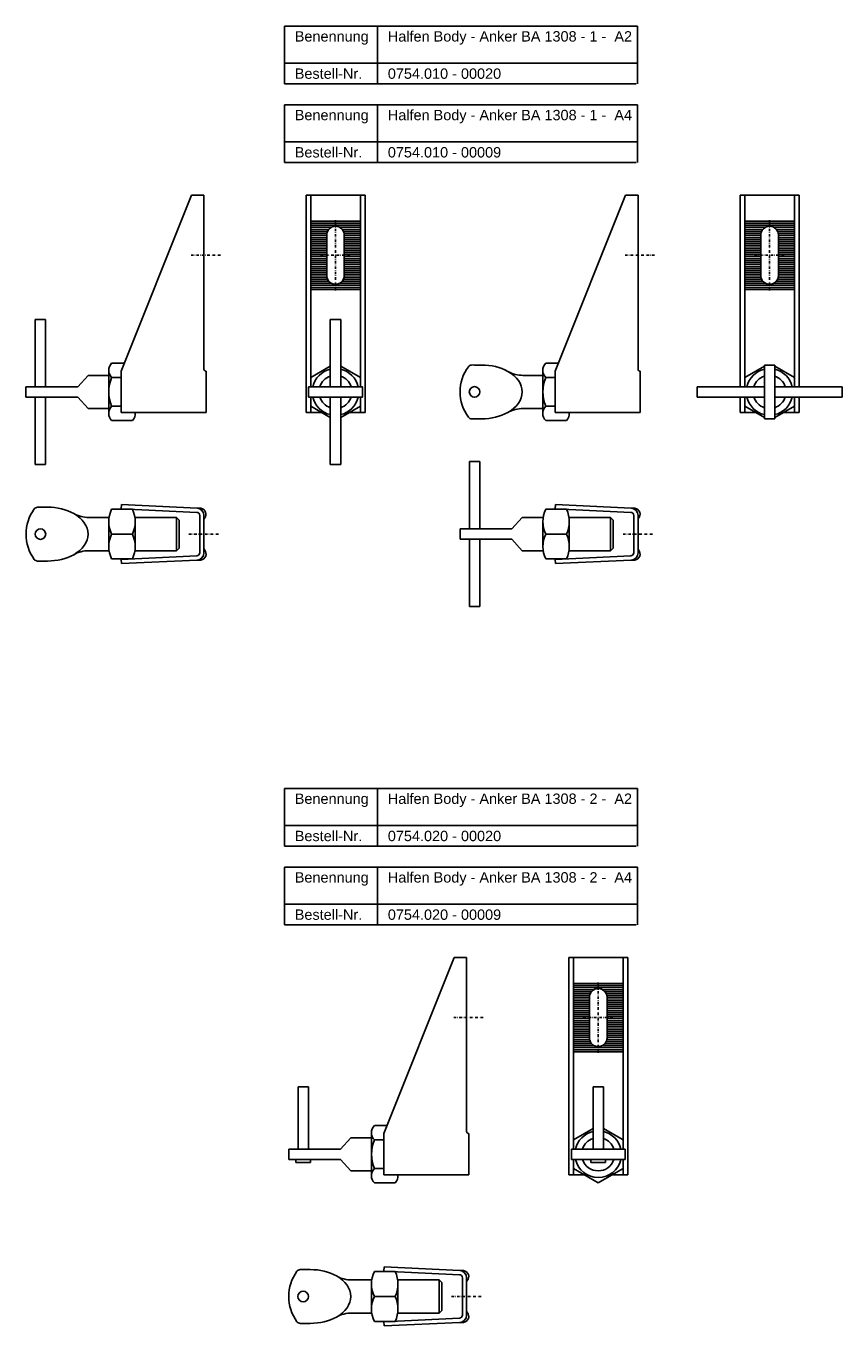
# Model space of a CAD drawing. Header units: millimetres. Extents: x 1026 to 2166, y -428 to 859.
# Tile 2 of 3: x 1026 to 1420, y 231 to 859. Entities that reach past the tile are written whole.
import ezdxf

# ---------------------------------------------------------------- set-up
doc = ezdxf.new("R2010")
doc.units = ezdxf.units.MM
doc.header["$LTSCALE"] = 10
doc.linetypes.add('STRICHPUNKT2', pattern=[0.5, 0.25, -0.125, 0, -0.125])
doc.layers.add('HALFEN', color=2, linetype='Continuous')
doc.styles.add('ARIAL50', font='ARIAL.TTF', dxfattribs={"height": 5})

msp = doc.modelspace()

# ---------------------------------------------------------------- linework, layer by layer
at = {"layer": 'HALFEN'}
for p, q in [((1150.87, 858.54), (1321.46, 858.54)), ((1150.87, 830.54), (1150.87, 858.54)), ((1195.84, 830.54), (1195.84, 858.54)), ((1321.46, 830.54), (1321.46, 858.54)), ((1150.87, 840.54), (1321.46, 840.54)), ((1150.87, 830.54), (1320.88, 830.54)), ((1150.87, 820.54), (1321.46, 820.54)), ((1150.87, 792.54), (1150.87, 820.54)), ((1195.84, 792.54), (1195.84, 820.54)), ((1321.46, 792.54), (1321.46, 820.54)), ((1150.87, 802.54), (1321.46, 802.54)), ((1150.87, 792.54), (1320.88, 792.54)), ((1071.97, 691.8), (1105.97, 776.8)), ((1111.97, 776.8), (1105.97, 776.8)), ((1111.97, 692.8), (1111.97, 776.8)), ((1161.3, 776.8), (1189.81, 776.8)), ((1161.3, 671.8), (1161.3, 776.8)), ((1163.55, 684.3), (1163.55, 776.8)), ((1187.55, 684.3), (1187.55, 776.8)), ((1189.81, 671.8), (1189.81, 776.8)), ((1281.74, 691.8), (1315.74, 776.8)), ((1321.74, 776.8), (1315.74, 776.8)), ((1321.74, 692.8), (1321.74, 776.8)), ((1371.07, 776.8), (1399.59, 776.8)), ((1371.07, 684.3), (1371.07, 776.8)), ((1373.33, 684.3), (1373.33, 776.8)), ((1397.33, 684.3), (1397.33, 776.8)), ((1399.59, 684.3), (1399.59, 776.8)), ((1187.55, 764.3), (1163.55, 764.3)), ((1187.55, 763.3), (1163.55, 763.3)), ((1187.55, 762.3), (1163.55, 762.3)), ((1173.55, 761.3), (1163.55, 761.3)), ((1172.31, 760.3), (1163.55, 760.3)), ((1187.55, 761.3), (1177.55, 761.3)), ((1187.55, 760.3), (1178.8, 760.3)), ((1397.33, 764.3), (1373.33, 764.3)), ((1397.33, 763.3), (1373.33, 763.3)), ((1397.33, 762.3), (1373.33, 762.3)), ((1383.33, 761.3), (1373.33, 761.3)), ((1382.09, 760.3), (1373.33, 760.3)), ((1397.33, 761.3), (1387.33, 761.3)), ((1397.33, 760.3), (1388.57, 760.3)), ((1171.68, 759.3), (1163.55, 759.3)), ((1171.37, 758.3), (1163.55, 758.3)), ((1171.3, 757.3), (1163.55, 757.3)), ((1171.3, 756.3), (1163.55, 756.3)), ((1171.3, 755.3), (1163.55, 755.3)), ((1171.3, 754.3), (1163.55, 754.3)), ((1171.3, 738.05), (1171.3, 757.55)), ((1187.55, 759.3), (1179.43, 759.3)), ((1187.55, 758.3), (1179.74, 758.3)), ((1179.8, 757.55), (1179.8, 738.05)), ((1187.55, 757.3), (1179.8, 757.3)), ((1187.55, 756.3), (1179.8, 756.3)), ((1187.55, 755.3), (1179.8, 755.3)), ((1187.55, 754.3), (1179.8, 754.3)), ((1381.46, 759.3), (1373.33, 759.3)), ((1381.14, 758.3), (1373.33, 758.3)), ((1381.08, 757.3), (1373.33, 757.3)), ((1381.08, 756.3), (1373.33, 756.3)), ((1381.08, 755.3), (1373.33, 755.3)), ((1381.08, 754.3), (1373.33, 754.3)), ((1381.08, 738.05), (1381.08, 757.55)), ((1397.33, 759.3), (1389.2, 759.3)), ((1397.33, 758.3), (1389.51, 758.3)), ((1389.58, 757.55), (1389.58, 738.05)), ((1397.33, 757.3), (1389.58, 757.3)), ((1397.33, 756.3), (1389.58, 756.3)), ((1397.33, 755.3), (1389.58, 755.3)), ((1397.33, 754.3), (1389.58, 754.3)), ((1171.3, 753.3), (1163.55, 753.3)), ((1171.3, 752.3), (1163.55, 752.3)), ((1171.3, 751.3), (1163.55, 751.3)), ((1171.3, 750.3), (1163.55, 750.3)), ((1171.3, 749.3), (1163.55, 749.3)), ((1171.3, 748.3), (1163.55, 748.3)), ((1171.3, 747.3), (1163.55, 747.3)), ((1187.55, 753.3), (1179.8, 753.3)), ((1187.55, 752.3), (1179.8, 752.3)), ((1187.55, 751.3), (1179.8, 751.3)), ((1187.55, 750.3), (1179.8, 750.3)), ((1187.55, 749.3), (1179.8, 749.3)), ((1187.55, 748.3), (1179.8, 748.3)), ((1187.55, 747.3), (1179.8, 747.3)), ((1381.08, 753.3), (1373.33, 753.3)), ((1381.08, 752.3), (1373.33, 752.3)), ((1381.08, 751.3), (1373.33, 751.3)), ((1381.08, 750.3), (1373.33, 750.3)), ((1381.08, 749.3), (1373.33, 749.3)), ((1381.08, 748.3), (1373.33, 748.3)), ((1381.08, 747.3), (1373.33, 747.3)), ((1397.33, 753.3), (1389.58, 753.3)), ((1397.33, 752.3), (1389.58, 752.3)), ((1397.33, 751.3), (1389.58, 751.3)), ((1397.33, 750.3), (1389.58, 750.3)), ((1397.33, 749.3), (1389.58, 749.3)), ((1397.33, 748.3), (1389.58, 748.3)), ((1397.33, 747.3), (1389.58, 747.3)), ((1171.3, 746.3), (1163.55, 746.3)), ((1171.3, 745.3), (1163.55, 745.3)), ((1163.55, 744.3), (1171.3, 744.3)), ((1171.3, 743.3), (1163.55, 743.3)), ((1171.3, 742.3), (1163.55, 742.3)), ((1171.3, 741.3), (1163.55, 741.3)), ((1187.55, 746.3), (1179.8, 746.3)), ((1187.55, 745.3), (1179.8, 745.3)), ((1179.8, 744.3), (1187.55, 744.3)), ((1187.55, 743.3), (1179.8, 743.3)), ((1187.55, 742.3), (1179.8, 742.3)), ((1187.55, 741.3), (1179.8, 741.3)), ((1381.08, 746.3), (1373.33, 746.3)), ((1381.08, 745.3), (1373.33, 745.3)), ((1373.33, 744.3), (1381.08, 744.3)), ((1381.08, 743.3), (1373.33, 743.3)), ((1381.08, 742.3), (1373.33, 742.3)), ((1381.08, 741.3), (1373.33, 741.3)), ((1397.33, 746.3), (1389.58, 746.3)), ((1397.33, 745.3), (1389.58, 745.3)), ((1389.58, 744.3), (1397.33, 744.3)), ((1397.33, 743.3), (1389.58, 743.3)), ((1397.33, 742.3), (1389.58, 742.3)), ((1397.33, 741.3), (1389.58, 741.3)), ((1171.3, 740.3), (1163.55, 740.3)), ((1171.3, 739.3), (1163.55, 739.3)), ((1171.3, 738.3), (1163.55, 738.3)), ((1171.37, 737.3), (1163.55, 737.3)), ((1171.68, 736.3), (1163.55, 736.3)), ((1172.31, 735.3), (1163.55, 735.3)), ((1187.55, 735.3), (1178.8, 735.3)), ((1187.55, 736.3), (1179.43, 736.3)), ((1187.55, 737.3), (1179.74, 737.3)), ((1187.55, 740.3), (1179.8, 740.3)), ((1187.55, 739.3), (1179.8, 739.3)), ((1187.55, 738.3), (1179.8, 738.3)), ((1381.08, 740.3), (1373.33, 740.3)), ((1381.08, 739.3), (1373.33, 739.3)), ((1381.08, 738.3), (1373.33, 738.3)), ((1381.14, 737.3), (1373.33, 737.3)), ((1381.46, 736.3), (1373.33, 736.3)), ((1382.09, 735.3), (1373.33, 735.3)), ((1397.33, 735.3), (1388.57, 735.3)), ((1397.33, 736.3), (1389.2, 736.3)), ((1397.33, 737.3), (1389.51, 737.3)), ((1397.33, 740.3), (1389.58, 740.3)), ((1397.33, 739.3), (1389.58, 739.3)), ((1397.33, 738.3), (1389.58, 738.3)), ((1173.55, 734.3), (1163.55, 734.3)), ((1187.55, 733.3), (1163.55, 733.3)), ((1187.55, 732.3), (1163.55, 732.3)), ((1187.55, 731.3), (1163.55, 731.3)), ((1187.55, 734.3), (1177.55, 734.3)), ((1383.33, 734.3), (1373.33, 734.3)), ((1397.33, 733.3), (1373.33, 733.3)), ((1397.33, 732.3), (1373.33, 732.3)), ((1397.33, 731.3), (1373.33, 731.3)), ((1397.33, 734.3), (1387.33, 734.3)), ((1030.47, 684.3), (1030.47, 716.8)), ((1035.47, 716.8), (1030.47, 716.8)), ((1035.47, 684.3), (1035.47, 716.8)), ((1173.05, 684.3), (1173.05, 716.8)), ((1178.05, 716.8), (1173.05, 716.8)), ((1178.05, 684.3), (1178.05, 716.8)), ((1065.97, 692.58), (1065.97, 671.02)), ((1065.97, 691.8), (1065.97, 671.8)), ((1067.37, 695.66), (1073.51, 695.66)), ((1071.97, 691.8), (1071.97, 671.8)), ((1112.97, 671.8), (1112.97, 691.8)), ((1173.05, 694.21), (1163.55, 688.73)), ((1187.55, 688.73), (1178.05, 694.21)), ((1242.74, 694.8), (1246.15, 694.8)), ((1275.74, 692.58), (1275.74, 671.02)), ((1275.74, 691.8), (1275.74, 671.8)), ((1277.14, 695.66), (1283.29, 695.66)), ((1281.74, 691.8), (1281.74, 671.8)), ((1322.74, 671.8), (1322.74, 691.8)), ((1382.83, 694.21), (1373.33, 688.73)), ((1382.83, 668.8), (1382.83, 694.8)), ((1387.83, 694.8), (1382.83, 694.8)), ((1387.83, 668.8), (1387.83, 694.8)), ((1397.33, 688.73), (1387.83, 694.21)), ((1050.97, 684.3), (1055.97, 689.8)), ((1055.97, 689.8), (1065.97, 689.8)), ((1065.97, 688.58), (1065.97, 675.03)), ((1067.37, 688.73), (1071.97, 688.73)), ((1163.55, 688.73), (1163.55, 684.3)), ((1187.55, 684.3), (1187.55, 688.73)), ((1266.16, 689.8), (1275.89, 689.8)), ((1275.74, 688.58), (1275.74, 675.03)), ((1277.14, 688.73), (1281.74, 688.73)), ((1373.33, 688.73), (1373.33, 684.3)), ((1397.33, 684.3), (1397.33, 688.73)), ((1025.97, 684.3), (1050.97, 684.3)), ((1025.97, 684.3), (1025.97, 679.3)), ((1025.97, 679.3), (1050.97, 679.3)), ((1030.47, 646.8), (1030.47, 679.3)), ((1035.47, 646.8), (1035.47, 679.3)), ((1050.97, 679.3), (1055.97, 673.8)), ((1162.55, 684.3), (1188.55, 684.3)), ((1162.55, 679.3), (1162.55, 684.3)), ((1162.55, 679.3), (1188.55, 679.3)), ((1163.55, 671.8), (1163.55, 679.3)), ((1163.55, 679.3), (1163.55, 674.87)), ((1173.05, 646.8), (1173.05, 679.3)), ((1178.05, 646.8), (1178.05, 679.3)), ((1187.55, 671.8), (1187.55, 679.3)), ((1187.55, 674.87), (1187.55, 679.3)), ((1188.55, 679.3), (1188.55, 684.3)), ((1382.83, 684.3), (1350.33, 684.3)), ((1350.33, 684.3), (1350.33, 679.3)), ((1382.83, 679.3), (1350.33, 679.3)), ((1371.07, 671.8), (1371.07, 679.3)), ((1373.33, 671.8), (1373.33, 679.3)), ((1373.33, 679.3), (1373.33, 674.87)), ((1420.33, 684.3), (1387.83, 684.3)), ((1420.33, 679.3), (1387.83, 679.3)), ((1397.33, 671.8), (1397.33, 679.3)), ((1397.33, 674.87), (1397.33, 679.3)), ((1399.59, 671.8), (1399.59, 679.3)), ((1420.33, 684.3), (1420.33, 679.3)), ((1055.97, 673.8), (1065.97, 673.8)), ((1067.37, 674.87), (1071.97, 674.87)), ((1163.55, 674.87), (1173.05, 669.39)), ((1178.05, 669.39), (1187.55, 674.87)), ((1266.16, 673.8), (1275.89, 673.8)), ((1277.14, 674.87), (1281.74, 674.87)), ((1373.33, 674.87), (1382.83, 669.39)), ((1387.83, 669.39), (1397.33, 674.87)), ((1067.37, 667.95), (1077.37, 667.95)), ((1071.97, 671.8), (1112.97, 671.8)), ((1078.77, 671.8), (1078.77, 671.02)), ((1161.3, 671.8), (1168.88, 671.8)), ((1182.23, 671.8), (1189.81, 671.8)), ((1241.36, 668.8), (1246.15, 668.8)), ((1277.14, 667.95), (1287.14, 667.95)), ((1281.74, 671.8), (1322.74, 671.8)), ((1288.54, 671.8), (1288.54, 671.02)), ((1371.07, 671.8), (1378.65, 671.8)), ((1387.83, 668.8), (1382.83, 668.8)), ((1392.01, 671.8), (1399.59, 671.8)), ((1035.47, 646.8), (1030.47, 646.8)), ((1178.05, 646.8), (1173.05, 646.8)), ((1240.24, 615.62), (1240.24, 648.12)), ((1245.24, 648.12), (1240.24, 648.12)), ((1245.24, 615.62), (1245.24, 648.12)), ((1032.97, 626.12), (1036.38, 626.12)), ((1077.37, 625.12), (1067.37, 625.12)), ((1071.97, 625.38), (1072.07, 627.38)), ((1108.54, 623.62), (1071.97, 625.38)), ((1108.64, 625.61), (1072.07, 627.38)), ((1110.46, 625.63), (1108.64, 625.61)), ((1109.97, 604.12), (1109.97, 622.12)), ((1111.97, 604.12), (1111.97, 622.12)), ((1287.14, 625.12), (1277.14, 625.12)), ((1281.74, 625.38), (1281.84, 627.38)), ((1318.32, 623.62), (1281.74, 625.38)), ((1318.41, 625.61), (1281.84, 627.38)), ((1320.24, 625.63), (1318.41, 625.61)), ((1319.74, 604.12), (1319.74, 622.12)), ((1321.74, 604.12), (1321.74, 622.12)), ((1056.38, 621.12), (1066.12, 621.12)), ((1065.97, 619.14), (1065.97, 607.1)), ((1098.74, 621.12), (1078.62, 621.12)), ((1078.77, 619.14), (1078.77, 607.1)), ((1098.74, 621.12), (1098.74, 605.12)), ((1099.97, 619.89), (1098.74, 621.12)), ((1099.97, 619.89), (1099.97, 606.34)), ((1235.74, 615.62), (1260.74, 615.62)), ((1235.74, 615.62), (1235.74, 610.62)), ((1260.74, 615.62), (1265.74, 621.12)), ((1265.74, 621.12), (1275.74, 621.12)), ((1275.74, 619.14), (1275.74, 607.1)), ((1308.52, 621.12), (1288.4, 621.12)), ((1288.54, 619.14), (1288.54, 607.1)), ((1308.52, 621.12), (1308.52, 605.12)), ((1309.74, 619.89), (1308.52, 621.12)), ((1309.74, 619.89), (1309.74, 606.34)), ((1077.37, 613.12), (1067.37, 613.12)), ((1235.74, 610.62), (1260.74, 610.62)), ((1240.24, 578.12), (1240.24, 610.62)), ((1245.24, 578.12), (1245.24, 610.62)), ((1260.74, 610.62), (1265.74, 605.12)), ((1287.14, 613.12), (1277.14, 613.12)), ((1056.38, 605.12), (1066.12, 605.12)), ((1078.62, 605.12), (1098.74, 605.12)), ((1098.74, 605.12), (1099.97, 606.34)), ((1265.74, 605.12), (1275.74, 605.12)), ((1288.4, 605.12), (1308.52, 605.12)), ((1308.52, 605.12), (1309.74, 606.34)), ((1031.58, 600.12), (1036.38, 600.12)), ((1077.37, 601.12), (1067.37, 601.12)), ((1108.54, 602.62), (1071.97, 600.86)), ((1071.97, 600.86), (1072.07, 598.86)), ((1108.64, 600.62), (1072.07, 598.86)), ((1110.47, 600.62), (1108.56, 600.62)), ((1287.14, 601.12), (1277.14, 601.12)), ((1318.32, 602.62), (1281.74, 600.86)), ((1281.74, 600.86), (1281.84, 598.86)), ((1318.41, 600.62), (1281.84, 598.86)), ((1320.24, 600.62), (1318.33, 600.62)), ((1245.24, 578.12), (1240.24, 578.12)), ((1150.87, 490.34), (1321.46, 490.34)), ((1150.87, 462.34), (1150.87, 490.34)), ((1195.84, 462.34), (1195.84, 490.34)), ((1321.46, 462.34), (1321.46, 490.34)), ((1150.87, 472.34), (1321.46, 472.34)), ((1150.87, 462.34), (1320.88, 462.34)), ((1150.87, 452.34), (1321.46, 452.34)), ((1150.87, 424.34), (1150.87, 452.34)), ((1195.84, 424.34), (1195.84, 452.34)), ((1321.46, 424.34), (1321.46, 452.34)), ((1150.87, 434.34), (1321.46, 434.34)), ((1150.87, 424.34), (1320.88, 424.34)), ((1198.93, 323.6), (1232.93, 408.6)), ((1238.93, 408.6), (1232.93, 408.6)), ((1238.93, 324.6), (1238.93, 408.6)), ((1288.26, 408.6), (1316.77, 408.6)), ((1288.26, 303.6), (1288.26, 408.6)), ((1290.52, 316.1), (1290.52, 408.6)), ((1314.52, 316.1), (1314.52, 408.6)), ((1316.77, 303.6), (1316.77, 408.6)), ((1314.52, 396.1), (1290.52, 396.1)), ((1314.52, 395.1), (1290.52, 395.1)), ((1314.52, 394.1), (1290.52, 394.1)), ((1300.52, 393.1), (1290.52, 393.1)), ((1299.28, 392.1), (1290.52, 392.1)), ((1298.64, 391.1), (1290.52, 391.1)), ((1298.33, 390.1), (1290.52, 390.1)), ((1298.27, 369.85), (1298.27, 389.35)), ((1314.52, 393.1), (1304.52, 393.1)), ((1314.52, 392.1), (1305.76, 392.1)), ((1314.52, 391.1), (1306.39, 391.1)), ((1314.52, 390.1), (1306.7, 390.1)), ((1306.77, 389.35), (1306.77, 369.85)), ((1298.27, 389.1), (1290.52, 389.1)), ((1298.27, 388.1), (1290.52, 388.1)), ((1298.27, 387.1), (1290.52, 387.1)), ((1298.27, 386.1), (1290.52, 386.1)), ((1298.27, 385.1), (1290.52, 385.1)), ((1298.27, 384.1), (1290.52, 384.1)), ((1298.27, 383.1), (1290.52, 383.1)), ((1314.52, 389.1), (1306.77, 389.1)), ((1314.52, 388.1), (1306.77, 388.1)), ((1314.52, 387.1), (1306.77, 387.1)), ((1314.52, 386.1), (1306.77, 386.1)), ((1314.52, 385.1), (1306.77, 385.1)), ((1314.52, 384.1), (1306.77, 384.1)), ((1314.52, 383.1), (1306.77, 383.1)), ((1298.27, 382.1), (1290.52, 382.1)), ((1298.27, 381.1), (1290.52, 381.1)), ((1298.27, 380.1), (1290.52, 380.1)), ((1298.27, 379.1), (1290.52, 379.1)), ((1298.27, 378.1), (1290.52, 378.1)), ((1298.27, 377.1), (1290.52, 377.1)), ((1314.52, 382.1), (1306.77, 382.1)), ((1314.52, 381.1), (1306.77, 381.1)), ((1314.52, 380.1), (1306.77, 380.1)), ((1314.52, 379.1), (1306.77, 379.1)), ((1314.52, 378.1), (1306.77, 378.1)), ((1314.52, 377.1), (1306.77, 377.1)), ((1290.52, 376.1), (1298.27, 376.1)), ((1298.27, 375.1), (1290.52, 375.1)), ((1298.27, 374.1), (1290.52, 374.1)), ((1298.27, 373.1), (1290.52, 373.1)), ((1298.27, 372.1), (1290.52, 372.1)), ((1298.27, 371.1), (1290.52, 371.1)), ((1306.77, 376.1), (1314.52, 376.1)), ((1314.52, 375.1), (1306.77, 375.1)), ((1314.52, 374.1), (1306.77, 374.1)), ((1314.52, 373.1), (1306.77, 373.1)), ((1314.52, 372.1), (1306.77, 372.1)), ((1314.52, 371.1), (1306.77, 371.1)), ((1298.27, 370.1), (1290.52, 370.1)), ((1298.33, 369.1), (1290.52, 369.1)), ((1298.64, 368.1), (1290.52, 368.1)), ((1299.28, 367.1), (1290.52, 367.1)), ((1300.52, 366.1), (1290.52, 366.1)), ((1314.52, 365.1), (1290.52, 365.1)), ((1314.52, 366.1), (1304.52, 366.1)), ((1314.52, 367.1), (1305.76, 367.1)), ((1314.52, 368.1), (1306.39, 368.1)), ((1314.52, 369.1), (1306.7, 369.1)), ((1314.52, 370.1), (1306.77, 370.1)), ((1314.52, 364.1), (1290.52, 364.1)), ((1314.52, 363.1), (1290.52, 363.1)), ((1157.43, 346.1), (1157.43, 316.1)), ((1162.43, 346.1), (1157.43, 346.1)), ((1162.43, 316.1), (1162.43, 346.1)), ((1300.02, 346.1), (1300.02, 316.1)), ((1305.02, 346.1), (1300.02, 346.1)), ((1305.02, 316.1), (1305.02, 346.1)), ((1194.33, 327.45), (1200.48, 327.45)), ((1177.93, 316.1), (1182.93, 321.6)), ((1182.93, 321.6), (1192.93, 321.6)), ((1192.93, 324.38), (1192.93, 302.82)), ((1192.93, 323.6), (1192.93, 303.6)), ((1192.93, 320.37), (1192.93, 306.82)), ((1194.33, 320.53), (1198.93, 320.53)), ((1198.93, 323.6), (1198.93, 303.6)), ((1239.93, 303.6), (1239.93, 323.6)), ((1300.02, 326.01), (1290.52, 320.53)), ((1290.52, 320.53), (1290.52, 316.1)), ((1314.52, 320.53), (1305.02, 326.01)), ((1314.52, 316.1), (1314.52, 320.53)), ((1152.93, 316.1), (1177.93, 316.1)), ((1152.93, 316.1), (1152.93, 311.1)), ((1289.52, 316.1), (1315.52, 316.1)), ((1289.52, 311.1), (1289.52, 316.1)), ((1315.52, 311.1), (1315.52, 316.1)), ((1152.93, 311.1), (1177.93, 311.1)), ((1156.43, 311.1), (1156.43, 309.6)), ((1163.43, 309.6), (1156.43, 309.6)), ((1163.43, 309.6), (1163.43, 311.1)), ((1177.93, 311.1), (1182.93, 305.6)), ((1289.52, 311.1), (1315.52, 311.1)), ((1290.52, 303.6), (1290.52, 311.1)), ((1290.52, 311.1), (1290.52, 306.67)), ((1299.02, 311.1), (1299.02, 309.6)), ((1306.02, 309.6), (1299.02, 309.6)), ((1306.02, 309.6), (1306.02, 311.1)), ((1314.52, 303.6), (1314.52, 311.1)), ((1314.52, 306.67), (1314.52, 311.1)), ((1182.93, 305.6), (1192.93, 305.6)), ((1194.33, 306.67), (1198.93, 306.67)), ((1198.93, 303.6), (1239.93, 303.6)), ((1205.73, 303.6), (1205.73, 302.82)), ((1288.26, 303.6), (1295.84, 303.6)), ((1290.52, 306.67), (1302.52, 299.74)), ((1302.52, 299.74), (1314.52, 306.67)), ((1309.2, 303.6), (1316.77, 303.6)), ((1194.33, 299.74), (1204.33, 299.74)), ((1159.93, 257.91), (1163.34, 257.91)), ((1198.93, 257.17), (1199.03, 259.17)), ((1235.6, 257.41), (1199.03, 259.17)), ((1183.35, 252.91), (1193.08, 252.91)), ((1204.33, 256.91), (1194.33, 256.91)), ((1235.51, 255.41), (1198.93, 257.17)), ((1225.71, 252.91), (1205.59, 252.91)), ((1225.71, 252.91), (1225.71, 236.91)), ((1226.93, 251.69), (1225.71, 252.91)), ((1226.93, 251.69), (1226.93, 238.14)), ((1237.43, 257.42), (1235.6, 257.41)), ((1236.93, 235.91), (1236.93, 253.91)), ((1238.93, 235.91), (1238.93, 253.91)), ((1192.93, 250.94), (1192.93, 238.89)), ((1204.33, 244.91), (1194.33, 244.91)), ((1205.73, 250.94), (1205.73, 238.89)), ((1183.35, 236.91), (1193.08, 236.91)), ((1204.33, 232.91), (1194.33, 232.91)), ((1235.51, 234.42), (1198.93, 232.65)), ((1198.93, 232.65), (1199.03, 230.66)), ((1235.6, 232.42), (1199.03, 230.66)), ((1205.58, 236.91), (1225.71, 236.91)), ((1225.71, 236.91), (1226.93, 238.14)), ((1237.43, 232.41), (1235.52, 232.41)), ((1158.55, 231.91), (1163.34, 231.91))]:
    msp.add_line(p, q, dxfattribs=at)
at = {"layer": 'HALFEN', "color": 1, "linetype": 'STRICHPUNKT2', "ltscale": 0.5}
for p, q in [((1175.55, 730.8), (1175.55, 764.8)), ((1385.33, 730.8), (1385.33, 764.8)), ((1105.72, 747.8), (1120.22, 747.8)), ((1168.3, 747.8), (1182.8, 747.8)), ((1315.49, 747.8), (1329.99, 747.8)), ((1378.08, 747.8), (1392.58, 747.8)), ((1104.72, 613.12), (1119.22, 613.12)), ((1314.49, 613.12), (1328.99, 613.12)), ((1302.52, 362.6), (1302.52, 396.6)), ((1232.68, 379.6), (1247.18, 379.6)), ((1295.27, 379.6), (1309.77, 379.6)), ((1231.68, 244.91), (1246.18, 244.91))]:
    msp.add_line(p, q, dxfattribs=at)
at = {"layer": 'HALFEN'}
for centre in [(1242.74, 681.8), (1032.97, 613.12), (1159.93, 244.91)]:
    msp.add_circle(centre, 2.55, dxfattribs=at)
for centre, radius, start, end in [((1175.55, 757.55), 4.25, 0, 180), ((1385.33, 757.55), 4.25, 0, 180), ((1175.55, 738.05), 4.25, 180, 0), ((1385.33, 738.05), 4.25, 180, 0), ((1070.9, 692.19), 4.95, 135.56071, 224.43929), ((1112.97, 692.8), 1, 180, 270), ((1175.55, 681.8), 11.25, 102.83959, 167.16041), ((1175.55, 681.8), 11.25, 12.83959, 77.16041), ((1256.3, 681.8), 20.55, 143.64928, 216.35854), ((1241.36, 692.8), 2, 91.33538, 143.64928), ((1242.09, 661.43), 33.38, 88.87071, 91.33538), ((1266.16, 704.8), 15, 240.67836, 270), ((1280.68, 692.19), 4.95, 135.56071, 224.43929), ((1322.74, 692.8), 1, 180, 270), ((1385.33, 681.8), 11.25, 102.83959, 167.16041), ((1385.33, 681.8), 11.25, 12.83959, 77.16041), ((1083.81, 681.8), 17.84, 157.15186, 202.84814), ((1175.55, 681.8), 8, 108.20996, 161.79004), ((1175.55, 681.8), 8, 18.20996, 71.79004), ((1293.59, 681.8), 17.84, 157.15186, 202.84814), ((1385.33, 681.8), 8, 108.20996, 161.79004), ((1385.33, 681.8), 8, 18.20996, 71.79004), ((1175.55, 681.8), 11.25, 192.83959, 257.16041), ((1175.55, 681.8), 8, 198.20996, 251.79004), ((1175.55, 681.8), 8, 288.20996, 341.79004), ((1175.55, 681.8), 11.25, 282.83959, 347.16041), ((1385.33, 681.8), 11.25, 192.83959, 257.16041), ((1385.33, 681.8), 8, 198.20996, 251.79004), ((1385.33, 681.8), 11.25, 282.83959, 347.16041), ((1385.33, 681.8), 8, 288.20996, 341.79004), ((1070.9, 671.41), 4.95, 135.56071, 224.43929), ((1266.16, 658.8), 15, 90, 119.32164), ((1280.68, 671.41), 4.95, 135.56071, 224.43929), ((1073.84, 671.41), 4.95, 315.56071, 4.54784), ((1241.36, 670.8), 2, 216.35854, 270), ((1283.61, 671.41), 4.95, 315.56071, 4.54784), ((1046.53, 613.12), 20.55, 143.64928, 216.35854), ((1031.58, 624.12), 2, 91.33538, 143.64928), ((1032.31, 592.74), 33.38, 88.87071, 91.33538), ((1056.38, 636.12), 15, 240.67836, 270), ((1079.53, 619.12), 13.56, 153.73167, 206.26833), ((1065.21, 619.12), 13.56, 333.73167, 26.26833), ((1108.47, 622.12), 1.5, 0, 90), ((1108.47, 622.12), 3.5, 0, 87.24188), ((1110.05, 622.74), 2.92, 317.95538, 81.94969), ((1289.3, 619.12), 13.56, 153.73167, 206.26833), ((1274.99, 619.12), 13.56, 333.73167, 26.26833), ((1318.24, 622.12), 1.5, 0, 90), ((1318.24, 622.12), 3.5, 0, 87.24188), ((1319.83, 622.74), 2.92, 317.95538, 81.94969), ((1113, 620.11), 1.04, 139.22049, 179.63671), ((1322.78, 620.11), 1.04, 139.22049, 179.63671), ((1079.53, 607.12), 13.56, 153.73167, 206.26833), ((1065.21, 607.12), 13.56, 333.73167, 26.26833), ((1289.3, 607.12), 13.56, 153.73167, 206.26833), ((1274.99, 607.12), 13.56, 333.73167, 26.26833), ((1056.38, 590.12), 15, 90, 119.32164), ((1108.47, 604.12), 1.5, 270, 0), ((1108.47, 604.12), 3.5, 272.75812, 0), ((1110.06, 603.51), 2.92, 278.05031, 42.04462), ((1113.01, 606.14), 1.04, 180.36329, 220.77951), ((1318.24, 604.12), 1.5, 270, 0), ((1318.24, 604.12), 3.5, 272.75812, 0), ((1319.83, 603.51), 2.92, 278.05031, 42.04462), ((1322.78, 606.14), 1.04, 180.36329, 220.77951), ((1031.58, 602.12), 2, 216.35854, 270), ((1302.52, 389.35), 4.25, 0, 180), ((1302.52, 369.85), 4.25, 180, 0), ((1197.87, 323.99), 4.95, 135.56071, 224.43929), ((1210.78, 313.6), 17.84, 157.15186, 202.84814), ((1239.93, 324.6), 1, 180, 270), ((1302.52, 313.6), 11.25, 102.83959, 167.16041), ((1302.52, 313.6), 8, 108.20996, 161.79004), ((1302.52, 313.6), 11.25, 12.83959, 77.16041), ((1302.52, 313.6), 8, 18.20996, 71.79004), ((1302.52, 313.6), 11.25, 192.83959, 347.16041), ((1302.52, 313.6), 8, 198.20996, 341.79004), ((1197.87, 303.21), 4.95, 135.56071, 224.43929), ((1200.8, 303.21), 4.95, 315.56071, 4.54784), ((1158.54, 255.91), 2, 91.33538, 143.64928), ((1159.28, 224.54), 33.38, 88.87071, 91.33538), ((1173.49, 244.91), 20.55, 143.64928, 216.35854), ((1183.35, 267.91), 15, 240.67836, 270), ((1206.49, 250.91), 13.56, 153.73167, 206.26833), ((1192.18, 250.91), 13.56, 333.73167, 26.26833), ((1235.43, 253.91), 1.5, 0, 90), ((1235.43, 253.91), 3.5, 0, 87.24188), ((1237.02, 254.53), 2.92, 317.95538, 81.94969), ((1239.97, 251.91), 1.04, 139.22049, 179.63671), ((1206.49, 238.91), 13.56, 153.73167, 206.26833), ((1192.18, 238.91), 13.56, 333.73167, 26.26833), ((1158.55, 233.91), 2, 216.35854, 270), ((1183.35, 221.91), 15, 90, 119.32164), ((1235.43, 235.91), 1.5, 270, 0), ((1235.43, 235.91), 3.5, 272.75812, 0), ((1237.02, 235.3), 2.92, 278.05031, 42.04462), ((1239.97, 237.93), 1.04, 180.36329, 220.77951)]:
    msp.add_arc(centre, radius, start, end, dxfattribs=at)
for centre, start_param, end_param in [((1246.15, 681.8), 7.151452, 7.853982), ((1246.15, 681.8), 5.414918, 7.151452), ((1246.15, 681.8), 4.712389, 5.414918), ((1036.38, 613.12), 7.151452, 7.853982), ((1036.38, 613.12), 5.414918, 7.151452), ((1036.38, 613.12), 4.712389, 5.414918), ((1163.34, 244.91), 7.151452, 7.853982), ((1163.34, 244.91), 5.414918, 7.151452), ((1163.34, 244.91), 4.712389, 5.414918)]:
    msp.add_ellipse(centre, major_axis=(19.6, 0), ratio=0.663426, start_param=start_param, end_param=end_param, dxfattribs=at)

# ---------------------------------------------------------------- texts
at = {"layer": 'HALFEN', "style": 'ARIAL50'}
for s, p in [('Benennung', (1155.87, 851.04)), ('Halfen Body - Anker BA 1308 - 1 -  A2', (1200.84, 851.04)), ('Bestell-Nr.', (1155.87, 833.04)), ('0754.010 - 00020', (1200.84, 833.04)), ('Benennung', (1155.87, 813.04)), ('Halfen Body - Anker BA 1308 - 1 -  A4', (1200.84, 813.04)), ('Bestell-Nr.', (1155.87, 795.04)), ('0754.010 - 00009', (1200.84, 795.04)), ('Benennung', (1155.87, 482.84)), ('Halfen Body - Anker BA 1308 - 2 -  A2', (1200.84, 482.84)), ('Bestell-Nr.', (1155.87, 464.84)), ('0754.020 - 00020', (1200.84, 464.84)), ('Benennung', (1155.87, 444.84)), ('Halfen Body - Anker BA 1308 - 2 -  A4', (1200.84, 444.84)), ('Bestell-Nr.', (1155.87, 426.84)), ('0754.020 - 00009', (1200.84, 426.84))]:
    msp.add_text(s, height=5, dxfattribs=at).set_placement(p)

doc.saveas('drawing.dxf')
